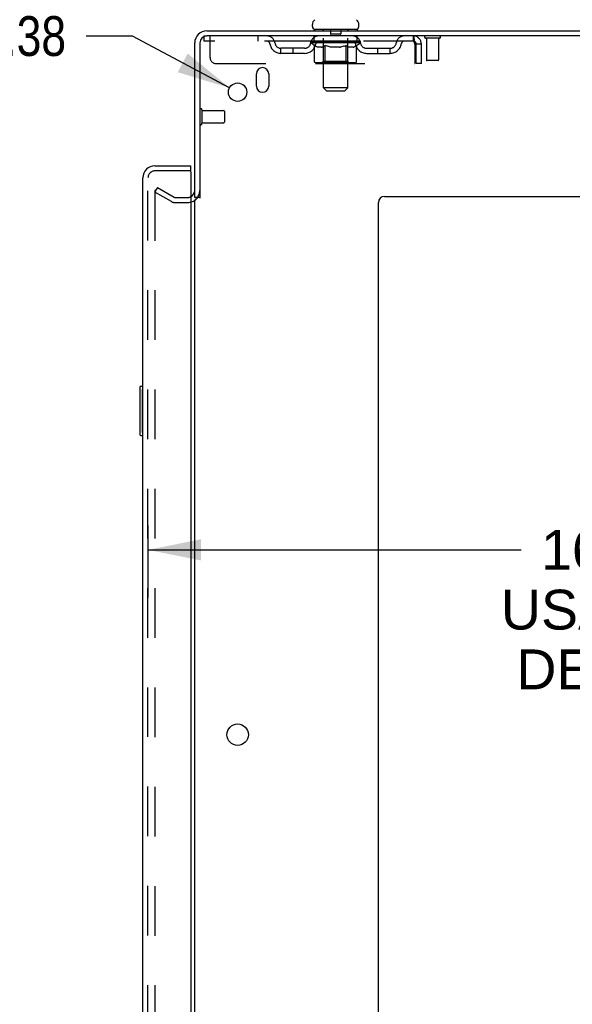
# Model space of a CAD drawing. Header units: inches. Extents: x 0 to 184, y 0 to 119.
# Tile 111 of 116: x 97 to 108, y 59 to 79. Entities that reach past the tile are written whole.
import ezdxf

# ---------------------------------------------------------------- set-up
doc = ezdxf.new("R2010")
doc.units = ezdxf.units.IN
doc.header["$LTSCALE"] = 10.121375
doc.header["$MEASUREMENT"] = 0
doc.linetypes.add('HIDDEN', pattern=[0.2, 0.1, -0.1])
doc.layers.get('0').update_dxf_attribs({"linetype": 'CONTINUOUS'})
for name, color, linetype in [('DEFAULT_2', 8, 'HIDDEN'), ('DIMENSIONS', 7, 'CONTINUOUS'), ('DOOR_ASSEMBLY', 7, 'CONTINUOUS')]:
    doc.layers.add(name, color=color, linetype=linetype)
doc.styles.get("Standard").update_dxf_attribs({"font": 'arial.ttf'})
doc.styles.add('TEXTSTYLE_1', font='gdt', dxfattribs={"width": 0.8})
doc.dimstyles.new('DIMSTYLE_1', dxfattribs={"dimtxt": 0.811875, "dimasz": 1.0825, "dimexe": 0.09, "dimexo": 0.07, "dimgap": 0.0375, "dimtad": 0, "dimtih": 1, "dimtoh": 1, "dimzin": 4, "dimdsep": 46, "dimtxsty": 'Standard', "dimblk": '_FILLED', "dimblk1": '_FILLED', "dimblk2": '_FILLED', "dimcen": 0.09, "dimadec": 3, "dimazin": 1, "dimtfac": 1, "dimtdec": 3, "dimtofl": 0, "dimtmove": 0, "dimatfit": 3, "dimldrblk": '_FILLED', "dimfxl": 0, "dimtolj": 1, "dimtzin": 4, "dimarcsym": 0})
doc.dimstyles.new('DIMSTYLE_2', dxfattribs={"dimtxt": 0.811875, "dimasz": 1.0825, "dimexe": 0.09, "dimexo": 0.07, "dimgap": 0.09, "dimtad": 0, "dimtih": 1, "dimtoh": 1, "dimzin": 4, "dimdsep": 46, "dimtxsty": 'Standard', "dimblk": '_FILLED', "dimblk1": '_FILLED', "dimblk2": '_FILLED', "dimcen": 0.09, "dimadec": 3, "dimazin": 1, "dimtfac": 1, "dimtdec": 3, "dimtofl": 0, "dimtmove": 0, "dimatfit": 1, "dimldrblk": '_FILLED', "dimfxl": 0, "dimtolj": 1, "dimtzin": 4, "dimarcsym": 0})

# ---------------------------------------------------------------- blocks, each defined once
blk = doc.blocks.new('_FILLED')
at = {"color": 0, "linetype": 'ByBlock'}
blk.add_solid([(0, 0), (-1, 0.2), (-1, -0.2)], dxfattribs=at)
blk = doc.blocks.new('*D2')
at = {"layer": 'DIMENSIONS', "color": 2, "linetype": 'Continuous'}
for p, q in [((99.711, 68.87), (99.711, 67.396)), ((116.336, 68.731), (116.336, 67.396)), ((99.711, 68.37), (107.325, 68.37)), ((116.336, 68.37), (110.974, 68.37))]:
    blk.add_line(p, q, dxfattribs=at)
at = {"layer": 'DIMENSIONS', "color": 2, "linetype": 'Continuous', "xscale": 1.0825, "yscale": 1.0825, "zscale": 1.0825, "rotation": 180}
blk.add_blockref('_FILLED', (99.711, 68.37), dxfattribs=at)
at = {"layer": 'DIMENSIONS', "color": 2, "linetype": 'Continuous', "xscale": 1.0825, "yscale": 1.0825, "zscale": 1.0825}
blk.add_blockref('_FILLED', (116.336, 68.37), dxfattribs=at)
at = {"layer": 'DIMENSIONS', "color": 2, "linetype": 'Continuous', "insert": (109.15, 68.776), "char_height": 0.8119, "width": 4.46682, "attachment_point": 2, "line_spacing_factor": 0.9}
blk.add_mtext('16.63\\PUSABLE\\PDEPTH', dxfattribs=at)
blk = doc.blocks.new('*D17')
at = {"layer": 'DIMENSIONS', "color": 2, "linetype": 'Continuous'}
for p, q in [((99.393, 78.846), (98.446, 78.846)), ((101.374, 77.79), (99.393, 78.846))]:
    blk.add_line(p, q, dxfattribs=at)
at = {"layer": 'DIMENSIONS', "color": 2, "linetype": 'Continuous', "xscale": 1.0825, "yscale": 1.0825, "zscale": 1.0825, "rotation": 331.9294778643}
blk.add_blockref('_FILLED', (101.374, 77.79), dxfattribs=at)
at = {"layer": 'DIMENSIONS', "color": 2, "linetype": 'Continuous', "insert": (98.04, 79.252), "char_height": 0.81188, "width": 2.65796, "attachment_point": 3, "line_spacing_factor": 0.9, "style": 'TEXTSTYLE_1'}
blk.add_mtext('{\\fgdt;n}\\fArial;.38', dxfattribs=at)

msp = doc.modelspace()

# ---------------------------------------------------------------- linework, layer by layer
at = {"color": 3, "linetype": 'Continuous'}
for p, q in [((100.911, 78.952), (118.613, 78.952)), ((100.665, 75.556), (100.665, 78.705)), ((100.769, 78.705), (100.769, 75.544)), ((118.575, 78.848), (100.911, 78.848)), ((101.925, 77.827), (101.925, 78.077)), ((102.175, 78.077), (102.175, 77.827)), ((100.665, 14.4), (100.665, 75.504)), ((104.54, 75.577), (116.415, 75.577)), ((104.415, 13.077), (104.415, 75.452))]:
    msp.add_line(p, q, dxfattribs=at)
at = {"color": 7, "linetype": 'Continuous'}
for p, q in [((103.065, 79.042), (103.065, 79.079)), ((103.102, 78.982), (103.102, 78.952)), ((103.977, 78.982), (103.102, 78.982)), ((103.977, 78.982), (103.977, 78.952)), ((104.015, 79.042), (104.015, 79.079)), ((100.769, 75.556), (100.665, 75.556))]:
    msp.add_line(p, q, dxfattribs=at)
at = {"color": 3, "linetype": 'Continuous'}
for centre, radius in [((101.54, 77.702), 0.188), ((101.54, 64.602), 0.219)]:
    msp.add_circle(centre, radius, dxfattribs=at)
at = {"color": 7, "linetype": 'Continuous'}
for centre, radius, start, end in [((103.19, 79.079), 0.125, 126.7414, 180), ((103.89, 79.079), 0.125, 0, 53.2586), ((103.125, 79.042), 0.06, 180, 270), ((103.955, 79.042), 0.06, 270, 360)]:
    msp.add_arc(centre, radius, start, end, dxfattribs=at)
at = {"color": 3, "linetype": 'Continuous'}
for centre, radius, start, end in [((100.911, 78.705), 0.246, 90, 180), ((100.911, 78.705), 0.142, 90, 180), ((102.05, 78.077), 0.125, 0, 180), ((102.05, 77.827), 0.125, 180, 360), ((100.522, 75.698), 0.142, 296.4703, 360), ((104.54, 75.452), 0.125, 90, 180)]:
    msp.add_arc(centre, radius, start, end, dxfattribs=at)
at = {"layer": 'DEFAULT_2', "color": 8, "linetype": 'HIDDEN'}
for p, q in [((103.282, 78.982), (103.282, 78.952)), ((103.291, 77.792), (103.291, 78.952)), ((103.435, 78.972), (103.435, 78.892)), ((103.645, 78.972), (103.645, 78.892)), ((103.789, 77.792), (103.789, 78.952)), ((103.797, 78.982), (103.797, 78.952)), ((100.852, 78.848), (100.852, 78.744)), ((100.852, 78.848), (100.911, 78.848)), ((105.123, 78.744), (100.852, 78.744)), ((100.977, 78.41), (100.977, 78.848)), ((101.952, 78.848), (101.952, 78.744)), ((103.033, 78.706), (103.033, 78.738)), ((103.033, 78.738), (103.278, 78.738)), ((103.111, 78.652), (103.033, 78.706)), ((104.046, 78.706), (103.033, 78.706)), ((103.034, 78.738), (103.034, 78.742)), ((103.13, 78.741), (103.034, 78.742)), ((103.041, 78.738), (103.041, 78.744)), ((103.048, 78.736), (103.048, 78.738)), ((103.048, 78.736), (104.031, 78.736)), ((103.055, 78.736), (103.055, 78.738)), ((103.056, 78.736), (103.056, 78.738)), ((103.064, 78.738), (103.064, 78.744)), ((103.077, 78.736), (103.077, 78.738)), ((103.078, 78.736), (103.078, 78.738)), ((103.101, 78.738), (103.101, 78.744)), ((103.102, 78.744), (103.102, 78.848)), ((103.113, 78.736), (103.113, 78.738)), ((103.115, 78.736), (103.115, 78.738)), ((103.13, 78.738), (103.13, 78.741)), ((103.152, 78.738), (103.152, 78.744)), ((103.153, 78.736), (103.153, 78.738)), ((103.153, 78.736), (103.153, 78.738)), ((103.156, 78.736), (103.156, 78.738)), ((103.162, 78.736), (103.162, 78.738)), ((103.162, 78.736), (103.162, 78.738)), ((103.164, 78.736), (103.164, 78.738)), ((103.167, 78.736), (103.167, 78.739)), ((103.17, 78.736), (103.17, 78.738)), ((103.182, 78.736), (103.182, 78.738)), ((103.196, 78.736), (103.196, 78.738)), ((103.197, 78.736), (103.197, 78.74)), ((103.213, 78.736), (103.213, 78.738)), ((103.213, 78.736), (103.213, 78.738)), ((103.214, 78.738), (103.214, 78.744)), ((103.222, 78.736), (103.222, 78.738)), ((103.225, 78.736), (103.225, 78.738)), ((103.233, 78.736), (103.233, 78.738)), ((103.242, 78.736), (103.242, 78.741)), ((103.254, 78.736), (103.254, 78.738)), ((103.256, 78.736), (103.256, 78.738)), ((103.278, 78.736), (103.278, 78.738)), ((103.332, 78.738), (103.282, 78.738)), ((103.286, 78.738), (103.286, 78.744)), ((103.29, 78.329), (103.29, 78.704)), ((103.292, 78.736), (103.292, 78.738)), ((103.296, 78.736), (103.296, 78.738)), ((103.3, 78.736), (103.3, 78.742)), ((103.304, 78.736), (103.304, 78.738)), ((103.312, 78.736), (103.312, 78.738)), ((103.332, 78.736), (103.332, 78.738)), ((103.392, 78.738), (103.344, 78.738)), ((103.361, 78.736), (103.361, 78.738)), ((103.366, 78.738), (103.366, 78.744)), ((103.369, 78.736), (103.369, 78.738)), ((103.371, 78.736), (103.371, 78.743)), ((103.373, 78.736), (103.373, 78.738)), ((103.379, 78.736), (103.379, 78.738)), ((103.392, 78.736), (103.392, 78.738)), ((103.456, 78.738), (103.412, 78.738)), ((103.423, 78.736), (103.423, 78.738)), ((103.635, 78.882), (103.445, 78.882)), ((103.448, 78.738), (103.54, 78.744)), ((103.452, 78.738), (103.452, 78.744)), ((103.452, 78.743), (103.452, 78.744)), ((103.452, 78.738), (103.452, 78.743)), ((103.452, 78.736), (103.452, 78.738)), ((103.455, 78.736), (103.455, 78.738)), ((103.456, 78.736), (103.456, 78.738)), ((103.456, 78.736), (103.456, 78.738)), ((103.523, 78.738), (103.484, 78.738)), ((103.489, 78.736), (103.489, 78.738)), ((103.523, 78.736), (103.523, 78.738)), ((103.537, 78.738), (103.537, 78.738)), ((103.537, 78.736), (103.537, 78.738)), ((103.537, 78.736), (103.537, 78.738)), ((103.54, 78.738), (103.54, 78.744)), ((103.54, 78.744), (103.631, 78.738)), ((103.542, 78.736), (103.542, 78.738)), ((103.542, 78.736), (103.542, 78.738)), ((103.542, 78.738), (103.542, 78.738)), ((103.556, 78.736), (103.556, 78.738)), ((103.556, 78.738), (103.595, 78.738)), ((103.59, 78.736), (103.59, 78.738)), ((103.623, 78.736), (103.623, 78.738)), ((103.623, 78.736), (103.623, 78.738)), ((103.623, 78.738), (103.667, 78.738)), ((103.624, 78.736), (103.624, 78.738)), ((103.627, 78.738), (103.627, 78.744)), ((103.627, 78.743), (103.627, 78.744)), ((103.627, 78.738), (103.627, 78.743)), ((103.627, 78.736), (103.627, 78.738)), ((103.656, 78.736), (103.656, 78.738)), ((103.687, 78.736), (103.687, 78.738)), ((103.687, 78.738), (103.735, 78.738)), ((103.7, 78.736), (103.7, 78.738)), ((103.706, 78.736), (103.706, 78.738)), ((103.708, 78.736), (103.708, 78.743)), ((103.71, 78.736), (103.71, 78.738)), ((103.713, 78.738), (103.713, 78.744)), ((103.718, 78.736), (103.718, 78.738)), ((103.747, 78.736), (103.747, 78.738)), ((103.747, 78.738), (103.797, 78.738)), ((103.767, 78.736), (103.767, 78.738)), ((103.775, 78.736), (103.775, 78.738)), ((103.779, 78.736), (103.779, 78.742)), ((103.783, 78.736), (103.783, 78.738)), ((103.787, 78.736), (103.787, 78.738)), ((103.79, 78.329), (103.79, 78.704)), ((103.793, 78.738), (103.793, 78.744)), ((103.801, 78.736), (103.801, 78.738)), ((103.801, 78.738), (103.962, 78.738)), ((103.823, 78.736), (103.823, 78.738)), ((103.825, 78.736), (103.825, 78.738)), ((103.837, 78.736), (103.837, 78.741)), ((103.846, 78.736), (103.846, 78.738)), ((103.854, 78.736), (103.854, 78.738)), ((103.857, 78.736), (103.857, 78.738)), ((103.865, 78.738), (103.865, 78.744)), ((103.866, 78.736), (103.866, 78.738)), ((103.866, 78.736), (103.866, 78.738)), ((103.882, 78.736), (103.882, 78.74)), ((103.883, 78.736), (103.883, 78.738)), ((103.897, 78.736), (103.897, 78.738)), ((103.909, 78.736), (103.909, 78.738)), ((103.912, 78.736), (103.912, 78.739)), ((103.915, 78.736), (103.915, 78.738)), ((103.917, 78.736), (103.917, 78.738)), ((103.917, 78.736), (103.917, 78.738)), ((103.923, 78.736), (103.923, 78.738)), ((103.926, 78.736), (103.926, 78.738)), ((103.926, 78.736), (103.926, 78.738)), ((103.927, 78.738), (103.927, 78.744)), ((103.964, 78.736), (103.964, 78.738)), ((103.966, 78.736), (103.966, 78.738)), ((103.966, 78.651), (104.046, 78.706)), ((103.977, 78.744), (103.977, 78.848)), ((103.978, 78.738), (103.978, 78.744)), ((104.001, 78.736), (104.001, 78.738)), ((104.002, 78.736), (104.002, 78.738)), ((104.015, 78.738), (104.015, 78.744)), ((104.023, 78.736), (104.023, 78.738)), ((104.024, 78.736), (104.024, 78.738)), ((104.031, 78.736), (104.031, 78.738)), ((104.038, 78.738), (104.038, 78.744)), ((104.046, 78.706), (104.046, 78.744)), ((105.123, 78.848), (105.123, 78.744)), ((105.125, 78.847), (105.123, 78.848)), ((105.661, 78.805), (105.377, 78.805)), ((105.395, 78.805), (105.395, 78.358)), ((105.643, 78.805), (105.643, 78.358)), ((102.425, 78.493), (102.425, 78.597)), ((102.908, 78.597), (102.425, 78.597)), ((102.908, 78.493), (102.425, 78.493)), ((102.675, 78.493), (102.675, 78.597)), ((103.111, 78.327), (103.111, 78.652)), ((103.111, 78.652), (103.123, 78.644)), ((103.135, 78.637), (103.123, 78.644)), ((103.146, 78.631), (103.134, 78.637)), ((103.158, 78.625), (103.146, 78.631)), ((103.169, 78.621), (103.157, 78.625)), ((103.18, 78.617), (103.169, 78.621)), ((103.255, 78.617), (103.18, 78.617)), ((103.255, 78.617), (103.267, 78.621)), ((103.278, 78.625), (103.267, 78.621)), ((103.29, 78.631), (103.278, 78.625)), ((103.301, 78.637), (103.289, 78.63)), ((103.313, 78.644), (103.301, 78.637)), ((103.325, 78.652), (103.313, 78.644)), ((103.325, 78.327), (103.325, 78.652)), ((103.325, 78.652), (103.348, 78.644)), ((103.371, 78.637), (103.348, 78.644)), ((103.394, 78.631), (103.371, 78.637)), ((103.416, 78.625), (103.393, 78.631)), ((103.438, 78.621), (103.416, 78.625)), ((103.46, 78.617), (103.438, 78.621)), ((103.619, 78.617), (103.46, 78.617)), ((103.619, 78.617), (103.641, 78.621)), ((103.663, 78.625), (103.64, 78.621)), ((103.685, 78.63), (103.662, 78.625)), ((103.707, 78.637), (103.684, 78.63)), ((103.73, 78.643), (103.707, 78.636)), ((103.752, 78.651), (103.729, 78.643)), ((103.752, 78.327), (103.752, 78.651)), ((103.752, 78.651), (103.764, 78.643)), ((103.775, 78.637), (103.764, 78.643)), ((103.786, 78.63), (103.775, 78.637)), ((103.797, 78.625), (103.786, 78.631)), ((103.807, 78.621), (103.796, 78.625)), ((103.818, 78.617), (103.807, 78.621)), ((103.901, 78.617), (103.818, 78.617)), ((103.901, 78.617), (103.912, 78.621)), ((103.923, 78.625), (103.912, 78.621)), ((103.933, 78.63), (103.922, 78.625)), ((103.944, 78.636), (103.933, 78.63)), ((103.955, 78.643), (103.944, 78.636)), ((103.966, 78.651), (103.955, 78.643)), ((103.966, 78.327), (103.966, 78.651)), ((104.171, 78.597), (104.654, 78.597)), ((104.171, 78.493), (104.654, 78.493)), ((104.404, 78.493), (104.404, 78.597)), ((104.654, 78.493), (104.654, 78.597)), ((105.156, 78.681), (105.156, 78.285)), ((105.186, 78.285), (105.186, 78.681)), ((105.29, 78.681), (105.186, 78.681)), ((105.29, 78.285), (105.29, 78.681)), ((103.932, 78.297), (103.145, 78.297)), ((103.29, 78.329), (103.258, 78.297)), ((103.79, 78.329), (103.29, 78.329)), ((103.735, 78.297), (103.737, 78.298)), ((103.741, 78.299), (103.743, 78.301)), ((103.743, 78.301), (103.745, 78.303)), ((103.79, 78.329), (103.821, 78.297)), ((105.633, 78.348), (105.405, 78.348)), ((101.102, 78.285), (105.156, 78.285)), ((105.29, 78.285), (105.186, 78.285)), ((103.351, 77.732), (103.291, 77.792)), ((103.789, 77.792), (103.291, 77.792)), ((103.351, 77.732), (103.729, 77.732)), ((103.729, 77.732), (103.789, 77.792)), ((100.812, 77.344), (100.812, 77.06)), ((100.812, 77.326), (101.259, 77.326)), ((101.269, 77.316), (101.269, 77.088)), ((100.812, 77.078), (101.259, 77.078)), ((99.904, 75.756), (99.852, 75.666)), ((99.852, 75.686), (99.852, 14.217)), ((99.904, 75.756), (100.244, 75.56)), ((100.192, 75.47), (99.852, 75.666)), ((100.26, 75.556), (100.522, 75.556)), ((100.26, 75.452), (100.522, 75.452))]:
    msp.add_line(p, q, dxfattribs=at)
for points in [[(105.13, 78.74), (105.127, 78.742), (105.125, 78.743), (105.123, 78.744)], [(105.125, 78.847), (105.127, 78.843), (105.13, 78.838), (105.132, 78.831), (105.134, 78.822), (105.137, 78.811), (105.139, 78.799), (105.141, 78.785), (105.144, 78.769), (105.146, 78.753), (105.148, 78.736), (105.151, 78.718), (105.153, 78.699), (105.156, 78.681)], [(105.13, 78.74), (105.132, 78.737), (105.134, 78.734), (105.137, 78.73), (105.139, 78.725), (105.141, 78.72), (105.144, 78.714), (105.146, 78.708), (105.148, 78.701), (105.151, 78.695), (105.153, 78.688), (105.156, 78.681)], [(103.145, 78.297), (103.141, 78.298), (103.137, 78.298), (103.133, 78.299), (103.129, 78.301), (103.125, 78.303), (103.122, 78.305), (103.119, 78.308), (103.116, 78.311), (103.114, 78.315), (103.112, 78.319), (103.111, 78.323), (103.111, 78.327)], [(103.342, 78.297), (103.34, 78.298), (103.338, 78.298), (103.336, 78.299), (103.334, 78.301), (103.332, 78.303), (103.33, 78.305), (103.329, 78.308), (103.327, 78.311), (103.326, 78.315), (103.325, 78.319), (103.325, 78.323), (103.325, 78.327)], [(103.737, 78.298), (103.739, 78.298), (103.741, 78.299)], [(103.745, 78.303), (103.747, 78.305), (103.748, 78.308), (103.75, 78.311), (103.751, 78.315)], [(103.747, 78.305), (103.748, 78.308), (103.75, 78.311)], [(103.751, 78.315), (103.752, 78.319), (103.752, 78.323), (103.752, 78.327)], [(103.752, 78.319), (103.752, 78.323), (103.752, 78.327)], [(103.932, 78.297), (103.936, 78.298), (103.94, 78.298), (103.944, 78.299), (103.948, 78.301), (103.952, 78.303), (103.955, 78.305), (103.958, 78.308), (103.961, 78.311), (103.963, 78.315), (103.965, 78.319), (103.966, 78.323), (103.966, 78.327)], [(99.869, 75.706), (99.868, 75.706), (99.866, 75.706), (99.864, 75.705), (99.862, 75.704), (99.86, 75.703), (99.859, 75.702), (99.857, 75.7), (99.856, 75.699), (99.855, 75.697), (99.854, 75.695), (99.853, 75.693), (99.852, 75.691), (99.852, 75.688), (99.852, 75.686)], [(99.877, 75.704), (99.875, 75.705), (99.873, 75.705), (99.871, 75.706), (99.87, 75.706), (99.869, 75.706)]]:
    msp.add_lwpolyline(points, dxfattribs=at)
for centre, radius, start, end in [((103.261, 78.952), 0.03, 0, 90), ((103.425, 78.972), 0.01, 0, 90), ((103.655, 78.972), 0.01, 90, 180), ((103.819, 78.952), 0.03, 90, 180), ((102.136, 78.681), 0.167, 8.0716, 90), ((102.136, 78.681), 0.0625, 7.9863, 90), ((102.425, 78.722), 0.125, 188.0716, 270), ((102.908, 78.722), 0.125, 270, 351.9284), ((103.197, 78.681), 0.167, 90, 171.9284), ((103.197, 78.681), 0.0625, 90, 172.0137), ((103.258, 78.704), 0.0318, 0, 90), ((103.445, 78.892), 0.01, 180, 270), ((103.635, 78.892), 0.01, 270, 360), ((103.821, 78.704), 0.0318, 90, 180), ((103.882, 78.681), 0.167, 8.0716, 90), ((103.882, 78.681), 0.0625, 7.9863, 90), ((104.171, 78.722), 0.125, 188.0716, 270), ((104.654, 78.722), 0.125, 270, 351.9284), ((104.943, 78.681), 0.167, 90, 171.9284), ((104.943, 78.681), 0.0625, 90, 172.0137), ((105.123, 78.681), 0.167, 0, 90), ((105.123, 78.681), 0.063, 0, 90), ((105.377, 78.826), 0.0215, 90, 270), ((105.661, 78.826), 0.0215, 270, 90), ((102.425, 78.722), 0.229, 187.9863, 270), ((102.908, 78.722), 0.229, 270, 352.0137), ((104.171, 78.722), 0.229, 187.9863, 270), ((104.654, 78.722), 0.229, 270, 352.0137), ((101.102, 78.41), 0.125, 180, 270), ((105.405, 78.358), 0.01, 180, 270), ((105.633, 78.358), 0.01, 270, 360), ((100.79, 77.344), 0.0215, 0, 180), ((101.259, 77.316), 0.01, 0, 90), ((101.259, 77.088), 0.01, 270, 360), ((100.79, 77.06), 0.0215, 180, 360), ((100.522, 75.698), 0.246, 270, 360), ((100.26, 75.589), 0.033, 240, 270), ((100.522, 75.698), 0.142, 270, 296.4703), ((100.26, 75.589), 0.137, 240, 270)]:
    msp.add_arc(centre, radius, start, end, dxfattribs=at)
for centre, major_axis, ratio, start_param, end_param in [((103.54, 78.744), (0.506, 0.005), 0.05963, 9.249616, 9.431313), ((103.54, 78.744), (0.506, 0), 0.060556, -3.083241, -2.96706), ((103.54, 78.744), (0.506, 0.011), 0.05688, 2.791345, 2.965878), ((103.053, 78.734), (0.158, -0.002), 0.05963, 0.605815, 1.645666), ((102.998, 78.734), (0.158, 0.002), 0.05963, 0.25549, 1.295341), ((103.54, 78.744), (0.506, -0.005), 0.05963, -2.96643, -2.791898), ((102.998, 78.729), (0.158, 0.003), 0.05688, 1.20151, 1.294789), ((103.053, 78.729), (0.158, 0), 0.060556, 1.551758, 1.645036), ((103.054, 78.731), (0.131, 0.001), 0.05963, 1.065228, 1.614276), ((103.017, 78.729), (0.158, 0.002), 0.05963, 1.170259, 1.376596), ((103.038, 78.731), (0.131, 0.003), 0.05688, 0.890143, 1.43919), ((103.084, 78.731), (0.131, 0), 0.060556, 1.240391, 1.789438), ((103.54, 78.744), (0.506, 0.015), 0.052395, 2.616403, 2.790936), ((103.103, 78.734), (0.158, -0.003), 0.05688, 0.7809, 1.820751), ((102.995, 78.734), (0.158, 0.003), 0.05688, 0.080405, 1.120256), ((103.54, 78.744), (0.506, -0.011), 0.05688, -2.791345, -2.616812), ((102.995, 78.729), (0.158, 0.005), 0.052395, 1.026568, 1.119847), ((103.103, 78.729), (0.158, -0.002), 0.05963, 1.72692, 1.820198), ((103.037, 78.731), (0.131, 0.004), 0.052395, 0.715201, 1.264248), ((103.129, 78.731), (0.131, -0.001), 0.05963, 1.415553, 1.9646), ((103.54, 78.744), (0.506, 0.02), 0.046319, 2.441654, 2.616187), ((103.166, 78.734), (0.158, -0.005), 0.052395, 0.955842, 1.995693), ((103.009, 78.734), (0.158, 0.005), 0.052395, -0.094537, 0.945314), ((103.54, 78.744), (0.506, -0.015), 0.052395, -2.616403, -2.44187), ((103.009, 78.729), (0.158, 0.006), 0.046319, 0.851819, 0.945098), ((103.166, 78.729), (0.158, -0.003), 0.05688, 1.902006, 1.995284), ((103.052, 78.731), (0.131, 0.005), 0.046319, 0.540452, 1.089499), ((103.185, 78.731), (0.131, -0.003), 0.05688, 1.590638, 2.139686), ((103.017, 78.734), (0.158, 0), 0.060556, 0.430652, 0.777569), ((103.54, 78.744), (0.506, 0.024), 0.038841, 2.267123, 2.441656), ((103.241, 78.734), (0.158, -0.006), 0.046319, 1.130591, 2.170442), ((103.54, 78.744), (0.506, -0.02), 0.046319, -2.441654, -2.267121), ((103.038, 78.734), (0.158, 0.006), 0.046319, -0.269286, 0.770565), ((103.038, 78.729), (0.158, 0.007), 0.038841, 0.677289, 0.770567), ((103.241, 78.729), (0.158, -0.005), 0.052395, 2.076947, 2.170226), ((103.082, 78.731), (0.131, 0.006), 0.038841, 0.365921, 0.914969), ((103.253, 78.731), (0.131, -0.004), 0.052395, 1.76558, 2.314627), ((103.54, 78.744), (0.506, 0.027), 0.030195, 2.09281, 2.267343), ((103.325, 78.734), (0.158, -0.007), 0.038841, 1.305122, 2.344973), ((103.54, 78.744), (0.506, -0.024), 0.038841, -2.267123, -2.092591), ((103.083, 78.734), (0.158, 0.007), 0.038841, -0.443817, 0.596034), ((103.083, 78.729), (0.158, 0.008), 0.030195, 0.502975, 0.596254), ((103.325, 78.729), (0.158, -0.006), 0.046319, 2.251696, 2.344975), ((103.125, 78.731), (0.131, 0.007), 0.030195, 0.191608, 0.740655), ((103.329, 78.731), (0.131, -0.005), 0.046319, 1.940329, 2.489376), ((103.142, 78.734), (0.158, 0.008), 0.030195, -0.61813, 0.421721), ((103.54, 78.744), (0.506, 0.029), 0.020645, 1.918687, 2.09322), ((103.415, 78.734), (0.158, -0.008), 0.030195, 1.479435, 2.519286), ((103.54, 78.744), (0.506, -0.027), 0.030195, -2.09281, -1.918277), ((103.142, 78.729), (0.158, 0.009), 0.020645, 0.328852, 0.422131), ((103.415, 78.729), (0.158, -0.007), 0.038841, 2.426227, 2.519505), ((103.181, 78.731), (0.131, 0.007), 0.020645, 0.017485, 0.566532), ((103.412, 78.731), (0.131, -0.006), 0.038841, 2.11486, 2.663907), ((103.213, 78.734), (0.158, 0.009), 0.020645, -0.792253, 0.247598), ((103.54, 78.744), (0.506, 0.03), 0.010478, 1.744704, 1.919237), ((103.509, 78.734), (0.158, -0.009), 0.020645, 1.653558, 2.693409), ((103.54, 78.744), (0.506, -0.029), 0.020645, -1.918687, -1.744154), ((103.213, 78.729), (0.158, 0.009), 0.010478, 0.154869, 0.248148), ((103.509, 78.729), (0.158, -0.008), 0.030195, 2.60054, 2.693819), ((103.248, 78.731), (0.131, 0.008), 0.010478, 6.126688, 6.675735), ((103.499, 78.731), (0.131, -0.007), 0.030195, 2.289173, 2.83822), ((103.294, 78.734), (0.158, 0.009), 0.010478, -0.966236, -0.000846), ((103.604, 78.734), (0.158, -0.009), 0.010478, 1.827541, 2.867392), ((103.54, 78.744), (0.506, -0.03), 0.010478, -1.744704, -1.570171), ((103.604, 78.729), (0.158, -0.009), 0.020645, 2.774664, 2.867942), ((103.587, 78.731), (0.131, -0.007), 0.020645, 2.463296, 3.012344), ((103.475, 78.734), (0.158, 0.009), 0.010478, 0.274201, 1.314052), ((103.406, 78.731), (0.131, 0.008), 0.010478, -0.000483, 0.504314), ((103.382, 78.729), (0.158, 0.009), 0.010478, 0.099668, 0.192946), ((103.54, 78.744), (0.506, 0.03), 0.010478, -1.571421, -1.396888), ((103.697, 78.729), (0.158, -0.009), 0.010478, 2.948646, 3.041925), ((103.673, 78.731), (0.131, -0.008), 0.010478, 2.637279, 3.142076), ((103.57, 78.734), (0.158, 0.009), 0.020645, 0.448184, 1.488034), ((103.493, 78.731), (0.131, 0.007), 0.020645, 0.129249, 0.678296), ((103.475, 78.729), (0.158, 0.009), 0.020645, 0.273651, 0.366929), ((103.54, 78.744), (0.506, 0.029), 0.020645, -1.397439, -1.222906), ((103.54, 78.744), (0.506, -0.03), 0.010478, 1.222355, 1.396888), ((103.785, 78.734), (0.158, -0.009), 0.010478, -3.140747, -2.175357), ((103.664, 78.734), (0.158, 0.008), 0.030195, 0.622307, 1.662158), ((103.58, 78.731), (0.131, 0.007), 0.030195, 0.303372, 0.852419), ((103.831, 78.731), (0.131, -0.008), 0.010478, 2.749043, 3.29809), ((103.866, 78.734), (0.158, -0.009), 0.020645, 2.893995, 3.933846), ((103.57, 78.729), (0.158, 0.008), 0.030195, 0.447774, 0.541052), ((103.866, 78.729), (0.158, -0.009), 0.010478, 2.893445, 2.986723), ((103.54, 78.744), (0.506, 0.027), 0.030195, -1.223315, -1.048783), ((103.54, 78.744), (0.506, -0.029), 0.020645, 1.048373, 1.222906), ((103.754, 78.734), (0.158, 0.007), 0.038841, 0.79662, 1.836471), ((103.667, 78.731), (0.131, 0.006), 0.038841, 0.477686, 1.026733), ((103.898, 78.731), (0.131, -0.007), 0.020645, 2.57506, 3.124108), ((103.838, 78.734), (0.158, 0.006), 0.046319, 0.971151, 2.011002), ((103.937, 78.734), (0.158, -0.008), 0.030195, 2.719872, 3.759723), ((103.664, 78.729), (0.158, 0.007), 0.038841, 0.622087, 0.715366), ((103.937, 78.729), (0.158, -0.009), 0.020645, 2.719462, 2.812741), ((103.54, 78.744), (0.506, 0.024), 0.038841, -1.049002, -0.874469), ((103.54, 78.744), (0.506, -0.027), 0.030195, 0.87425, 1.048783), ((103.75, 78.731), (0.131, 0.005), 0.046319, 0.652216, 1.201263), ((103.913, 78.734), (0.158, 0.005), 0.052395, 1.1459, 2.185751), ((103.954, 78.731), (0.131, -0.007), 0.030195, 2.400937, 2.949985), ((103.996, 78.734), (0.158, -0.007), 0.038841, 2.545558, 3.585409), ((103.826, 78.731), (0.131, 0.004), 0.052395, 0.826965, 1.376012), ((103.754, 78.729), (0.158, 0.006), 0.046319, 0.796618, 0.889896), ((103.996, 78.729), (0.158, -0.008), 0.030195, 2.545339, 2.638617), ((103.976, 78.734), (0.158, 0.003), 0.05688, 1.320842, 2.360692), ((103.54, 78.744), (0.506, 0.02), 0.046319, -0.874471, -0.699939), ((103.54, 78.744), (0.506, -0.024), 0.038841, 0.699936, 0.874469), ((104.041, 78.734), (0.158, -0.006), 0.046319, 2.371028, 3.410879), ((103.997, 78.731), (0.131, -0.006), 0.038841, 2.226624, 2.775671), ((104.026, 78.734), (0.158, 0.002), 0.05963, 1.495927, 2.535778), ((103.894, 78.731), (0.131, 0.003), 0.05688, 1.001907, 1.550954), ((104.07, 78.734), (0.158, -0.005), 0.052395, 2.196279, 3.23613), ((104.027, 78.731), (0.131, -0.005), 0.046319, 2.052093, 2.601141), ((103.838, 78.729), (0.158, 0.005), 0.052395, 0.971367, 1.064645), ((104.041, 78.729), (0.158, -0.007), 0.038841, 2.371026, 2.464304), ((104.062, 78.734), (0.158, 0), 0.060556, 1.671089, 2.71094), ((104.084, 78.734), (0.158, -0.003), 0.05688, 2.021337, 3.061188), ((103.54, 78.744), (0.506, 0.015), 0.052395, -0.699723, -0.52519), ((103.54, 78.744), (0.506, -0.02), 0.046319, 0.525406, 0.699939), ((104.081, 78.734), (0.158, -0.002), 0.05963, 1.846251, 2.886102), ((103.95, 78.731), (0.131, 0.001), 0.05963, 1.176993, 1.72604), ((104.042, 78.731), (0.131, -0.004), 0.052395, 1.877344, 2.426392), ((103.995, 78.731), (0.131, 0), 0.060556, 1.352155, 1.901202), ((104.041, 78.731), (0.131, -0.003), 0.05688, 1.702402, 2.25145), ((104.025, 78.731), (0.131, -0.001), 0.05963, 1.527317, 2.076364), ((103.913, 78.729), (0.158, 0.003), 0.05688, 1.146309, 1.239587), ((104.07, 78.729), (0.158, -0.006), 0.046319, 2.196495, 2.289773), ((103.54, 78.744), (0.506, 0.011), 0.05688, -0.524781, -0.350248), ((103.54, 78.744), (0.506, -0.015), 0.052395, 0.350657, 0.52519), ((103.976, 78.729), (0.158, 0.002), 0.05963, 1.321394, 1.414673), ((104.084, 78.729), (0.158, -0.005), 0.052395, 2.021746, 2.115024), ((103.54, 78.744), (0.506, 0.005), 0.05963, -0.349695, -0.175162), ((103.54, 78.744), (0.506, -0.011), 0.05688, 0.175715, 0.350248), ((104.026, 78.729), (0.158, 0), 0.060556, 1.496556, 1.589835), ((104.081, 78.729), (0.158, -0.003), 0.05688, 1.846804, 1.940083), ((104.062, 78.729), (0.158, -0.002), 0.05963, 1.671719, 1.764997), ((103.54, 78.744), (0.506, 0), 0.060556, -0.174533, 0), ((103.54, 78.744), (0.506, -0.005), 0.05963, 0.000629, 0.175162)]:
    msp.add_ellipse(centre, major_axis=major_axis, ratio=ratio, start_param=start_param, end_param=end_param, dxfattribs=at)
at = {"layer": 'DOOR_ASSEMBLY', "color": 3, "linetype": 'Continuous'}
for p, q in [((99.853, 76.202), (100.586, 76.202)), ((99.607, 13.948), (99.607, 75.955)), ((100.586, 76.078), (100.586, 13.826))]:
    msp.add_line(p, q, dxfattribs=at)
at = {"layer": 'DOOR_ASSEMBLY', "color": 8, "linetype": 'HIDDEN'}
for p, q in [((100.566, 76.098), (99.853, 76.098)), ((99.711, 13.948), (99.711, 75.955))]:
    msp.add_line(p, q, dxfattribs=at)
at = {"layer": 'DOOR_ASSEMBLY', "color": 7, "linetype": 'Continuous'}
for p, q in [((100.586, 76.098), (100.566, 76.098)), ((100.586, 76.098), (100.586, 76.202)), ((99.547, 71.687), (99.547, 70.717)), ((99.607, 71.702), (99.562, 71.702)), ((99.593, 71.602), (99.593, 70.802)), ((99.562, 70.702), (99.607, 70.702))]:
    msp.add_line(p, q, dxfattribs=at)
for points in [[(99.592, 71.638), (99.592, 71.632), (99.592, 71.626), (99.593, 71.62), (99.593, 71.614), (99.593, 71.608), (99.593, 71.602)], [(99.593, 70.802), (99.593, 70.795), (99.593, 70.789), (99.593, 70.783), (99.592, 70.777), (99.592, 70.771), (99.592, 70.765)]]:
    msp.add_lwpolyline(points, dxfattribs=at)
at = {"layer": 'DOOR_ASSEMBLY', "color": 3, "linetype": 'Continuous'}
for centre, radius, start, end in [((99.853, 75.955), 0.246, 90, 180), ((100.566, 76.078), 0.02, 0, 90)]:
    msp.add_arc(centre, radius, start, end, dxfattribs=at)
at = {"layer": 'DOOR_ASSEMBLY', "color": 8, "linetype": 'HIDDEN'}
msp.add_arc((99.853, 75.955), 0.142, 90, 180, dxfattribs=at)
at = {"layer": 'DOOR_ASSEMBLY', "color": 7, "linetype": 'Continuous'}
for centre, radius, start, end in [((99.771, 75.812), 0.26, 87.3791, 90), ((99.562, 71.687), 0.015, 90, 180), ((99.592, 71.687), 0.015, 0, 90), ((99.562, 70.717), 0.015, 180, 270), ((99.592, 70.717), 0.015, 270, 360)]:
    msp.add_arc(centre, radius, start, end, dxfattribs=at)

# ---------------------------------------------------------------- dimensions: what is measured, and where the dimension line sits
at = {"layer": 'DIMENSIONS', "color": 2, "linetype": 'Continuous'}
dim = msp.add_diameter_dim_2p(p1=(101.374, 77.79), p2=(101.705, 77.613), text='%%c<>', dimstyle='DIMSTYLE_2', override={"dimpost": '<>'}, dxfattribs=at)
dim.commit()
dim.dimension.update_dxf_attribs({"geometry": '*D17', "text_midpoint": (96.711, 78.846), "dimtype": 163})
dim = msp.add_linear_dim(base=(116.33552405, 68.37029342), p1=(99.71052405, 67.32604342), p2=(116.33552405, 67.32604342), text='<>\\PUSABLE\\PDEPTH', dimstyle='DIMSTYLE_1', dxfattribs=at)
dim.commit()
dim.dimension.update_dxf_attribs({"geometry": '*D2', "text_midpoint": (109.149805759, 67.15248092), "dimtype": 160})

doc.saveas('drawing.dxf')
